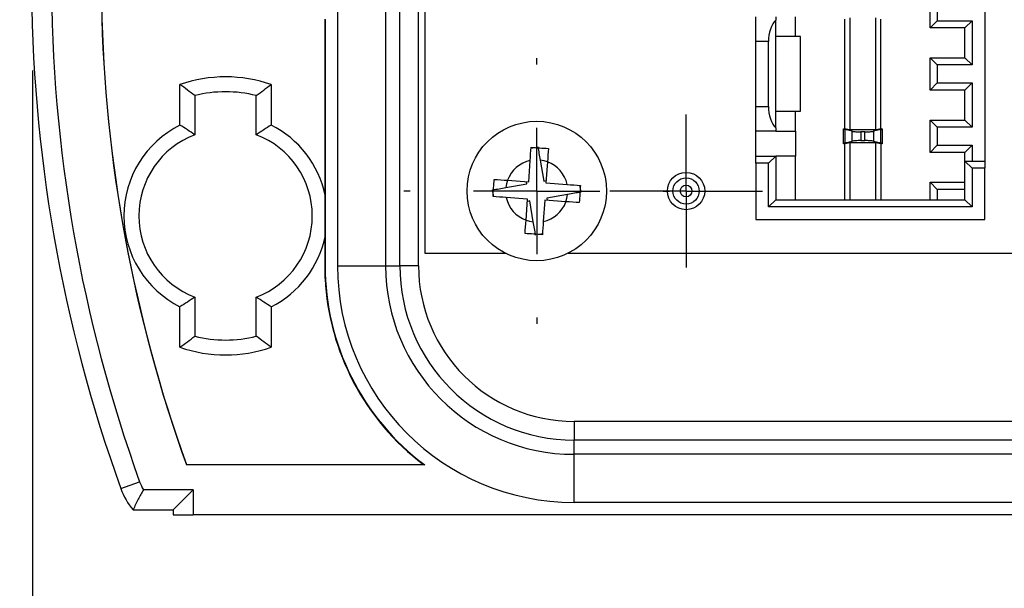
# Model space of a CAD drawing. Header units: millimetres. Extents: x 19 to 819, y 19 to 629.
# Tile 4 of 18: x 123 to 162, y 285 to 307. Entities that reach past the tile are written whole.
import ezdxf

# ---------------------------------------------------------------- set-up
doc = ezdxf.new("R2010")
doc.units = ezdxf.units.MM
doc.header["$LTSCALE"] = 3
doc.linetypes.add('SLD-Center', pattern=[19.05, 15.24, -1.27, 1.27, -1.27])
doc.linetypes.add('SLD-Solid', pattern=[0])
doc.layers.add('CENTER', color=40, linetype='SLD-Center')
doc.layers.add('DIMENSIONS', color=140, linetype='SLD-Solid', lineweight=25)
doc.styles.add('SLDTEXTSTYLE0', font='TXT', dxfattribs={"width": 0.7})
doc.dimstyles.new('SLDDIMSTYLE1', dxfattribs={"dimtxt": 6.474023, "dimasz": 9.906, "dimexe": 0, "dimexo": 0.0625, "dimgap": 1.618506, "dimtad": 0, "dimtih": 1, "dimtoh": 1, "dimdec": 1, "dimrnd": 1e-09, "dimzin": 12, "dimdsep": 46, "dimtxsty": 'SLDTEXTSTYLE0', "dimsah": 1, "dimcen": 0.09, "dimadec": 0, "dimazin": 3, "dimtfac": 1, "dimtdec": 1, "dimtofl": 0, "dimtmove": 0, "dimatfit": 3, "dimfxl": 0, "dimfrac": 2, "dimtolj": 1, "dimtzin": 12, "dimarcsym": 0})
doc.dimstyles.new('SLDDIMSTYLE2', dxfattribs={"dimtxt": 6.474023, "dimasz": 9.906, "dimexe": 0, "dimexo": 0.0625, "dimgap": 1.618506, "dimtad": 0, "dimtih": 1, "dimtoh": 1, "dimdec": 1, "dimrnd": 1e-09, "dimzin": 4, "dimdsep": 46, "dimtxsty": 'SLDTEXTSTYLE0', "dimsah": 1, "dimcen": 0.09, "dimadec": 0, "dimazin": 1, "dimtfac": 1, "dimtdec": 1, "dimtofl": 0, "dimtmove": 0, "dimatfit": 3, "dimfxl": 0, "dimfrac": 2, "dimtolj": 1, "dimtzin": 12, "dimarcsym": 0})

# ---------------------------------------------------------------- blocks, each defined once
blk = doc.blocks.new('_D_1')
at = {"layer": 'DIMENSIONS'}
for p, q in [((185.179, 326.679), (185.179, 204.678)), ((123.429, 305.329), (123.429, 204.678)), ((87.028, 214.203), (84.854, 214.203)), ((84.854, 214.203), (84.854, 203.914)), ((106.266, 214.203), (108.44, 214.203)), ((108.44, 214.203), (108.44, 203.914)), ((123.429, 214.203), (115.038, 214.203)), ((185.179, 214.203), (123.429, 214.203)), ((84.854, 203.914), (87.028, 203.914)), ((108.44, 203.914), (106.266, 203.914))]:
    blk.add_line(p, q, dxfattribs=at)
for points in [[(123.429, 214.203), (133.335, 212.679), (133.335, 215.727)], [(185.179, 214.203), (175.273, 215.727), (175.273, 212.679)]]:
    blk.add_solid(points, dxfattribs=at)
at = {"layer": 'DIMENSIONS', "char_height": 6.35, "attachment_point": 1, "style": 'SLDTEXTSTYLE0'}
for s, insert in [('61.8', (87.028, 223.838)), ('2.43', (87.028, 212.099))]:
    blk.add_mtext(s, dxfattribs=dict(at, insert=insert))
blk = doc.blocks.new('_D_2')
at = {"layer": 'DIMENSIONS'}
for p, q in [((165.216, 330.489), (73.967, 330.489)), ((83.492, 330.489), (83.492, 287.489)), ((181.369, 330.489), (169.788, 330.489)), ((121.143, 287.489), (73.967, 287.489)), ((83.492, 266.739), (83.492, 287.489)), ((33.536, 266.739), (31.362, 266.739)), ((31.362, 266.739), (31.362, 256.45)), ((52.774, 266.739), (54.948, 266.739)), ((54.948, 266.739), (54.948, 256.45)), ((64.442, 266.739), (83.492, 266.739)), ((31.362, 256.45), (33.536, 256.45)), ((54.948, 256.45), (52.774, 256.45))]:
    blk.add_line(p, q, dxfattribs=at)
for points in [[(83.492, 330.489), (81.968, 320.583), (85.016, 320.583)], [(83.492, 287.489), (85.016, 297.395), (81.968, 297.395)]]:
    blk.add_solid(points, dxfattribs=at)
at = {"layer": 'DIMENSIONS', "char_height": 6.35, "attachment_point": 1, "style": 'SLDTEXTSTYLE0'}
for s, insert in [('43.0', (33.536, 276.374)), ('1.69', (33.536, 264.636))]:
    blk.add_mtext(s, dxfattribs=dict(at, insert=insert))
blk = doc.blocks.new('_D_5')
at = {"layer": 'DIMENSIONS'}
for p, q in [((178.179, 326.679), (178.179, 236.219)), ((123.429, 305.329), (123.429, 236.219)), ((83.757, 245.744), (81.583, 245.744)), ((81.583, 245.744), (81.583, 235.455)), ((102.995, 245.744), (105.169, 245.744)), ((105.169, 245.744), (105.169, 235.455)), ((123.429, 245.744), (111.767, 245.744)), ((178.179, 245.744), (123.429, 245.744)), ((81.583, 235.455), (83.757, 235.455)), ((105.169, 235.455), (102.995, 235.455))]:
    blk.add_line(p, q, dxfattribs=at)
for points in [[(123.429, 245.744), (133.335, 244.22), (133.335, 247.268)], [(178.179, 245.744), (168.273, 247.268), (168.273, 244.22)]]:
    blk.add_solid(points, dxfattribs=at)
at = {"layer": 'DIMENSIONS', "char_height": 6.35, "attachment_point": 1, "style": 'SLDTEXTSTYLE0'}
for s, insert in [('54.8', (83.757, 255.379)), ('2.16', (83.757, 243.641))]:
    blk.add_mtext(s, dxfattribs=dict(at, insert=insert))
blk = doc.blocks.new('SW_CENTERMARKSYMBOL_16')
at = {"layer": 'CENTER', "color": 0}
for p, q in [((0, 2.54), (0, 3.069)), ((0, 0), (0, 2.54)), ((-2.54, 0), (-3.069, 0)), ((0, 0), (-2.54, 0)), ((0, 0), (0, -2.54)), ((0, 0), (2.54, 0)), ((2.54, 0), (3.069, 0)), ((0, -2.54), (0, -3.069))]:
    blk.add_line(p, q, dxfattribs=at)
blk = doc.blocks.new('SW_CENTERMARKSYMBOL_26')
at = {"layer": 'CENTER', "color": 0}
for p, q in [((0, 5.08), (0, 5.34)), ((0, 0), (0, 2.54)), ((-5.08, 0), (-5.34, 0)), ((0, 0), (-2.54, 0)), ((0, 0), (0, -2.54)), ((0, 0), (2.54, 0)), ((5.08, 0), (5.34, 0)), ((0, -5.08), (0, -5.34))]:
    blk.add_line(p, q, dxfattribs=at)

msp = doc.modelspace()

# ---------------------------------------------------------------- linework, layer by layer
for p, q in [((135.674, 363.489), (135.674, 297.489)), ((137.606, 363.489), (137.606, 297.489)), ((138.179, 297.489), (138.179, 363.489)), ((139.179, 362.989), (139.179, 297.989)), ((138.93, 297.489), (138.93, 312.489)), ((161.679, 308.689), (161.679, 301.689)), ((159.479, 307.039), (159.479, 308.339)), ((159.768, 308.051), (159.768, 307.328)), ((135.175, 307.381), (135.175, 300.327)), ((135.179, 297.489), (135.179, 307.389)), ((152.479, 306.489), (152.479, 307.489)), ((153.279, 307.489), (153.279, 307.355)), ((153.279, 306.689), (153.279, 307.355)), ((154.079, 306.689), (154.079, 307.489)), ((156.054, 302.989), (156.054, 307.389)), ((156.256, 307.439), (156.256, 302.939)), ((157.302, 302.939), (157.302, 307.439)), ((157.504, 302.989), (157.504, 307.389)), ((159.768, 307.328), (159.479, 307.039)), ((160.879, 307.039), (159.479, 307.039)), ((159.768, 307.328), (161.168, 307.328)), ((161.168, 307.328), (160.879, 307.039)), ((160.879, 305.839), (160.879, 307.039)), ((161.168, 307.328), (161.168, 305.551)), ((153.279, 303.689), (153.279, 306.689)), ((154.279, 306.689), (153.279, 306.689)), ((154.279, 303.689), (154.279, 306.689)), ((152.991, 306.489), (152.479, 306.489)), ((152.479, 303.889), (152.479, 306.489)), ((152.991, 303.889), (152.991, 306.489)), ((159.479, 304.539), (159.479, 305.839)), ((159.768, 305.551), (159.479, 305.839)), ((159.479, 305.839), (160.879, 305.839)), ((161.168, 305.551), (160.879, 305.839)), ((159.768, 305.551), (159.768, 304.828)), ((161.168, 305.551), (159.768, 305.551)), ((129.347, 303.138), (129.347, 304.763)), ((133.012, 304.763), (133.012, 303.138)), ((159.768, 304.828), (159.479, 304.539)), ((159.768, 304.828), (161.168, 304.828)), ((161.168, 304.828), (160.879, 304.539)), ((161.168, 304.828), (161.168, 303.051)), ((129.944, 304.319), (129.944, 302.748)), ((132.414, 302.748), (132.414, 304.319)), ((160.879, 304.539), (159.479, 304.539)), ((160.879, 303.339), (160.879, 304.539)), ((152.479, 303.889), (152.991, 303.889)), ((152.479, 302.889), (152.479, 303.889)), ((153.279, 303.023), (153.279, 303.689)), ((153.279, 303.689), (154.279, 303.689)), ((154.079, 302.889), (154.079, 303.689)), ((153.279, 303.023), (153.279, 302.889)), ((159.768, 303.051), (159.479, 303.339)), ((159.479, 303.339), (160.879, 303.339)), ((159.479, 302.039), (159.479, 303.339)), ((159.768, 303.051), (159.768, 302.328)), ((161.168, 303.051), (159.768, 303.051)), ((161.168, 303.051), (160.879, 303.339)), ((153.279, 302.889), (152.479, 302.889)), ((152.479, 301.889), (152.479, 302.889)), ((153.279, 302.889), (154.079, 302.889)), ((154.079, 302.889), (154.079, 301.889)), ((156.004, 302.978), (156.004, 302.989)), ((156.004, 302.989), (156.025, 302.989)), ((156.004, 302.401), (156.004, 302.978)), ((156.256, 302.939), (156.025, 302.989)), ((156.025, 302.989), (156.054, 302.989)), ((156.351, 302.889), (156.058, 302.953)), ((156.058, 302.953), (156.058, 302.426)), ((157.302, 302.939), (156.256, 302.939)), ((156.351, 302.489), (156.351, 302.889)), ((156.697, 302.864), (156.697, 302.514)), ((156.861, 302.864), (156.697, 302.864)), ((156.861, 302.514), (156.861, 302.864)), ((157.501, 302.953), (157.208, 302.889)), ((157.208, 302.889), (157.208, 302.489)), ((157.533, 302.989), (157.302, 302.939)), ((157.501, 302.426), (157.501, 302.953)), ((157.504, 302.989), (157.533, 302.989)), ((157.533, 302.989), (157.554, 302.989)), ((157.554, 302.989), (157.554, 302.978)), ((157.554, 302.978), (157.554, 302.401)), ((143.451, 302.212), (143.59, 302.236)), ((156.004, 302.389), (156.004, 302.401)), ((156.054, 302.389), (156.004, 302.389)), ((156.054, 302.396), (156.256, 302.439)), ((156.054, 300.139), (156.054, 302.396)), ((156.058, 302.426), (156.351, 302.489)), ((156.256, 302.439), (157.302, 302.439)), ((156.256, 302.439), (156.256, 300.139)), ((156.697, 302.514), (156.861, 302.514)), ((157.208, 302.489), (157.501, 302.426)), ((157.302, 302.439), (157.504, 302.396)), ((157.302, 300.139), (157.302, 302.439)), ((157.504, 302.396), (157.504, 300.139)), ((157.554, 302.389), (157.504, 302.389)), ((157.554, 302.401), (157.554, 302.389)), ((159.768, 302.328), (159.479, 302.039)), ((159.768, 302.328), (161.168, 302.328)), ((161.168, 302.328), (160.879, 302.039)), ((161.168, 302.328), (161.168, 301.689)), ((152.479, 301.889), (153.279, 301.889)), ((152.479, 301.601), (152.479, 301.889)), ((153.279, 301.889), (152.991, 301.601)), ((153.279, 301.889), (153.279, 300.139)), ((154.079, 301.889), (153.279, 301.889)), ((154.079, 300.139), (154.079, 301.889)), ((160.879, 302.039), (159.479, 302.039)), ((160.879, 301.689), (160.879, 302.039)), ((143.357, 300.86), (143.416, 301.711)), ((143.817, 301.732), (143.962, 300.891)), ((144.109, 301.663), (144.05, 300.812)), ((152.991, 301.601), (152.479, 301.601)), ((152.479, 301.601), (152.479, 299.339)), ((152.991, 299.851), (152.991, 301.601)), ((160.879, 300.139), (160.879, 301.689)), ((160.879, 301.689), (161.168, 301.401)), ((160.879, 301.689), (161.679, 301.689)), ((161.679, 301.689), (161.679, 301.401)), ((161.168, 301.401), (161.168, 299.851)), ((161.679, 301.401), (161.168, 301.401)), ((161.679, 299.339), (161.679, 301.401)), ((142.437, 300.627), (143.278, 300.772)), ((142.505, 300.919), (143.357, 300.86)), ((143.278, 300.772), (143.262, 300.867)), ((143.962, 300.891), (144.056, 300.907)), ((144.05, 300.812), (144.901, 300.752)), ((145.402, 300.717), (145.449, 300.443)), ((159.479, 300.139), (159.479, 300.839)), ((159.479, 300.839), (159.768, 300.551)), ((159.479, 300.839), (160.879, 300.839)), ((141.957, 300.261), (141.909, 300.535)), ((144.922, 300.352), (144.08, 300.206)), ((159.768, 300.551), (159.768, 300.139)), ((160.879, 300.551), (159.768, 300.551)), ((143.309, 300.167), (142.457, 300.227)), ((143.249, 299.316), (143.309, 300.167)), ((143.396, 300.088), (143.302, 300.072)), ((143.542, 299.247), (143.396, 300.088)), ((144.001, 300.119), (143.942, 299.267)), ((144.853, 300.059), (144.001, 300.119)), ((144.08, 300.206), (144.097, 300.112)), ((153.279, 300.139), (152.991, 299.851)), ((161.168, 299.851), (152.991, 299.851)), ((153.279, 300.139), (160.879, 300.139)), ((160.879, 300.139), (161.168, 299.851)), ((152.479, 299.339), (161.679, 299.339)), ((135.175, 298.651), (135.175, 296.977)), ((143.907, 298.767), (143.768, 298.743)), ((139.179, 297.989), (142.418, 297.989)), ((144.94, 297.989), (164.179, 297.989)), ((135.674, 297.489), (137.606, 297.489)), ((137.606, 297.489), (138.179, 297.489)), ((138.93, 297.489), (138.179, 297.489)), ((129.944, 296.23), (129.944, 294.66)), ((132.414, 294.66), (132.414, 296.23)), ((129.347, 294.216), (129.347, 295.841)), ((133.012, 295.841), (133.012, 294.216)), ((145.179, 291.24), (145.179, 290.489)), ((211.179, 291.24), (145.179, 291.24)), ((145.179, 289.916), (145.179, 290.489)), ((211.179, 290.489), (145.179, 290.489)), ((145.179, 287.984), (145.179, 289.916)), ((211.179, 289.916), (145.179, 289.916)), ((129.607, 289.507), (129.609, 289.489)), ((129.607, 289.507), (139.127, 289.507)), ((139.179, 289.489), (129.609, 289.489)), ((126.972, 288.54), (127.727, 288.812)), ((129.879, 288.489), (127.877, 288.489)), ((129.076, 287.686), (129.879, 288.489)), ((129.879, 288.489), (129.879, 287.489)), ((211.179, 287.984), (145.179, 287.984)), ((127.463, 287.686), (129.076, 287.686)), ((129.076, 287.686), (129.076, 287.489)), ((129.076, 287.489), (129.879, 287.489)), ((226.479, 287.489), (129.879, 287.489))]:
    msp.add_line(p, q)
at = {"flags": 128}
for points in [[(144.117, 301.66), (143.972, 301.705), (143.817, 301.732)], [(142.508, 300.927), (142.464, 300.782), (142.437, 300.627)], [(144.85, 300.052), (144.895, 300.197), (144.922, 300.352)], [(143.249, 299.316), (143.387, 299.274), (143.542, 299.247)]]:
    msp.add_lwpolyline(points, dxfattribs=at)
for centre, radius in [((143.679, 300.489), 2.8), ((149.679, 300.489), 0.75), ((149.679, 300.489), 0.529), ((149.679, 300.489), 0.234)]:
    msp.add_circle(centre, radius)
for centre, radius, start, end in [((184.179, 309.139), 60.803, 180, 199.80246), ((184.179, 309.139), 60, 180, 199.80246), ((184.179, 309.139), 58, 181.13427, 199.80246), ((184.179, 309.139), 57.996, 181.13682, 199.78569), ((131.179, 299.489), 5.583, 70.8366, 109.1634), ((131.179, 299.489), 4.985, 75.6546, 104.3454), ((131.179, 299.489), 4.083, 116.6714, 243.3286), ((131.179, 299.489), 4.083, 11.8435, 63.3286), ((131.179, 299.489), 3.485, 110.7569, 249.2431), ((131.179, 299.489), 3.485, 290.7569, 69.2431), ((143.679, 300.489), 1.25, 102.1353, 159.8822), ((143.679, 300.489), 1.25, 12.1353, 69.8822), ((143.679, 300.489), 1.25, 192.1353, 249.8822), ((143.679, 300.489), 1.25, 282.1353, 339.8822), ((131.179, 299.489), 4.083, 296.6714, 348.1565), ((145.179, 297.489), 10, 180, 233.1301), ((145.179, 297.489), 9.505, 180, 270), ((145.179, 297.489), 7.573, 180, 270), ((145.179, 297.489), 7, 180, 270), ((145.179, 297.489), 6.249, 180, 270), ((145.179, 297.489), 10.017, 182.9296, 232.8316), ((131.179, 299.489), 4.985, 255.6546, 284.3454), ((131.179, 299.489), 5.583, 250.8366, 289.1634), ((129.609, 289.489), 2, 199.8025, 210), ((129.609, 289.489), 2.803, 199.8025, 220.0332)]:
    msp.add_arc(centre, radius, start, end)
for points, knots in [([(153.279, 307.355), (153.196, 307.272), (153.119, 307.144), (153.016, 306.835), (152.991, 306.656), (152.991, 306.489)], [0, 0, 0, 0, 0.5, 0.5, 1, 1, 1, 1]), ([(152.991, 303.889), (152.991, 303.723), (153.016, 303.544), (153.119, 303.235), (153.196, 303.107), (153.279, 303.023)], [0, 0, 0, 0, 0.5, 0.5, 1, 1, 1, 1]), ([(156.351, 302.889), (156.384, 302.882), (156.435, 302.876), (156.559, 302.867), (156.63, 302.864), (156.697, 302.864)], [0, 0, 0, 0, 0.5, 0.5, 1, 1, 1, 1]), ([(156.861, 302.864), (156.928, 302.864), (156.999, 302.867), (157.123, 302.876), (157.174, 302.882), (157.208, 302.889)], [0, 0, 0, 0, 0.5, 0.5, 1, 1, 1, 1]), ([(156.697, 302.514), (156.63, 302.514), (156.559, 302.512), (156.435, 302.503), (156.384, 302.497), (156.351, 302.489)], [0, 0, 0, 0, 0.5, 0.5, 1, 1, 1, 1]), ([(157.208, 302.489), (157.174, 302.497), (157.123, 302.503), (156.999, 302.512), (156.928, 302.514), (156.861, 302.514)], [0, 0, 0, 0, 0.5, 0.5, 1, 1, 1, 1]), ([(135.175, 300.327), (135.175, 300.257), (135.175, 300.118), (135.175, 299.908), (135.174, 299.7), (135.174, 299.421), (135.174, 299.07), (135.175, 298.792), (135.175, 298.651)], [0, 0, 0, 0, 0.1267735, 0.2519369, 0.3758061, 0.4987066, 0.7465861, 1, 1, 1, 1]), ([(135.175, 296.977), (135.175, 296.996), (135.176, 297.031), (135.177, 297.088), (135.177, 297.144), (135.178, 297.2), (135.178, 297.257), (135.179, 297.313), (135.179, 297.37), (135.179, 297.428), (135.179, 297.47), (135.179, 297.489)], [0, 0, 0, 0, 0.186355, 0.352377, 0.498303, 0.624481, 0.73145, 0.820105, 0.892023, 0.950163, 1, 1, 1, 1]), ([(127.877, 288.489), (127.842, 288.428), (127.77, 288.301), (127.667, 288.106), (127.563, 287.9), (127.497, 287.759), (127.463, 287.686)], [0, 0, 0, 0, 0.229982, 0.473309, 0.729982, 1, 1, 1, 1])]:
    msp.add_open_spline(points, degree=3, knots=knots)
for points in [[(129.944, 304.319), (129.747, 304.472), (129.548, 304.62), (129.347, 304.763)], [(132.414, 304.319), (132.612, 304.472), (132.811, 304.62), (133.012, 304.763)], [(129.944, 302.748), (129.747, 302.884), (129.548, 303.014), (129.347, 303.138)], [(133.012, 303.138), (132.811, 303.014), (132.611, 302.884), (132.414, 302.748)], [(156.004, 302.978), (156.004, 302.969), (156.023, 302.96), (156.058, 302.953)], [(157.501, 302.953), (157.535, 302.96), (157.554, 302.969), (157.554, 302.978)], [(143.416, 301.711), (143.429, 301.896), (143.442, 302.076), (143.454, 302.245)], [(143.454, 302.245), (143.685, 302.229), (143.915, 302.213), (144.146, 302.197)], [(143.725, 302.259), (143.754, 302.092), (143.785, 301.914), (143.817, 301.732)], [(156.058, 302.426), (156.023, 302.418), (156.004, 302.41), (156.004, 302.401)], [(157.554, 302.401), (157.554, 302.41), (157.535, 302.418), (157.501, 302.426)], [(144.146, 302.197), (144.135, 302.027), (144.122, 301.848), (144.109, 301.663)], [(141.909, 300.535), (142.077, 300.564), (142.255, 300.595), (142.437, 300.627)], [(141.923, 300.264), (141.939, 300.495), (141.955, 300.726), (141.972, 300.957)], [(141.972, 300.957), (142.141, 300.945), (142.321, 300.932), (142.505, 300.919)], [(144.901, 300.752), (145.086, 300.739), (145.266, 300.727), (145.435, 300.715)], [(145.435, 300.715), (145.419, 300.484), (145.403, 300.253), (145.387, 300.022)], [(142.457, 300.227), (142.273, 300.239), (142.093, 300.252), (141.923, 300.264)], [(145.449, 300.443), (145.282, 300.414), (145.104, 300.384), (144.922, 300.352)], [(145.387, 300.022), (145.217, 300.034), (145.037, 300.047), (144.853, 300.059)], [(143.212, 298.782), (143.224, 298.951), (143.236, 299.131), (143.249, 299.316)], [(143.633, 298.72), (143.604, 298.887), (143.573, 299.065), (143.542, 299.247)], [(143.942, 299.267), (143.929, 299.083), (143.917, 298.903), (143.905, 298.733)], [(143.905, 298.733), (143.674, 298.75), (143.443, 298.766), (143.212, 298.782)], [(129.944, 296.23), (129.747, 296.094), (129.548, 295.965), (129.347, 295.841)], [(133.012, 295.841), (132.811, 295.965), (132.611, 296.094), (132.414, 296.23)], [(129.347, 294.216), (129.548, 294.359), (129.747, 294.507), (129.944, 294.66)], [(133.012, 294.216), (132.811, 294.359), (132.612, 294.507), (132.414, 294.66)], [(139.179, 289.489), (139.162, 289.495), (139.144, 289.501), (139.127, 289.507)]]:
    msp.add_open_spline(points, degree=3)
at = {"layer": 'CENTER', "linetype": 'SLD-Center'}
msp.add_circle((185.179, 330.489), 25, dxfattribs=at)

# ---------------------------------------------------------------- block references
at = {"layer": 'CENTER'}
for name, p in [('SW_CENTERMARKSYMBOL_26', (143.679, 300.489)), ('SW_CENTERMARKSYMBOL_16', (149.679, 300.489))]:
    msp.add_blockref(name, p, dxfattribs=at)

# ---------------------------------------------------------------- dimensions: what is measured, and where the dimension line sits
at = {"layer": 'DIMENSIONS'}
dim = msp.add_linear_dim(base=(83.492, 287.489), p1=(185.179, 330.489), p2=(129.076, 287.489), angle=90, dimstyle='SLDDIMSTYLE2', dxfattribs=at)
dim.commit()
dim.dimension.update_dxf_attribs({"geometry": '_D_2', "text_midpoint": (83.492, 266.739), "dimtype": 160})
for base, p1, p2, picture, middle in [((178.1792, 245.7444), (123.4286, 309.1385), (178.1792, 330.4894), '_D_5', (93.3762, 245.7444)), ((123.4286, 214.2029), (185.1792, 330.4894), (123.4286, 309.1385), '_D_1', (96.6474, 214.2029))]:
    dim = msp.add_linear_dim(base=base, p1=p1, p2=p2, dimstyle='SLDDIMSTYLE1', dxfattribs=at)
    dim.commit()
    dim.dimension.update_dxf_attribs({"geometry": picture, "text_midpoint": middle, "dimtype": 160})

doc.saveas('drawing.dxf')
